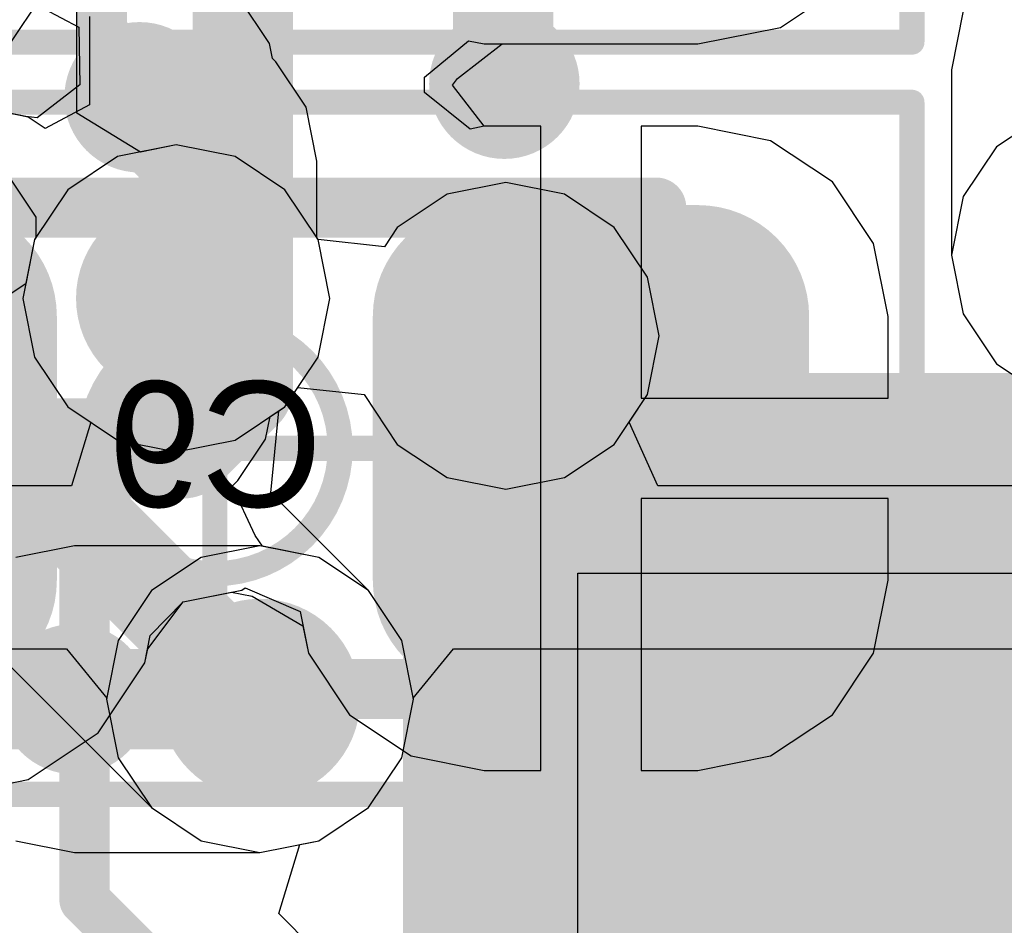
# Model space of a CAD drawing. Header units: millimetres. Extents: x -2 to 68, y -2 to 27.4.
# Tile 24 of 256: x 9.9 to 11.8, y 6 to 7.9. Entities that reach past the tile are written whole.
import ezdxf

# ---------------------------------------------------------------- set-up
doc = ezdxf.new("R2010")
doc.units = ezdxf.units.MM
for name, color, linetype in [('BottomLayer', 5, 'Continuous'), ('BottomPaste', 16, 'Continuous'), ('BottomSolder', 6, 'Continuous'), ('DrillGuide', 244, 'Continuous'), ('Mechanical10', 56, 'Continuous'), ('Mechanical17', 56, 'Continuous'), ('Mechanical6', 56, 'Continuous'), ('Mechanical87', 56, 'Continuous'), ('MidLayer1', 16, 'Continuous'), ('MidLayer2', 76, 'Continuous'), ('MidLayer3', 90, 'Continuous'), ('MidLayer4', 156, 'Continuous'), ('MidLayer5', 130, 'Continuous'), ('MidLayer6', 216, 'Continuous'), ('MidLayer7', 6, 'Continuous'), ('MidLayer8', 54, 'Continuous'), ('MultiLayer', 9, 'Continuous'), ('TopLayer', 1, 'Continuous'), ('TopPaste', 8, 'Continuous'), ('TopSolder', 216, 'Continuous'), ('ViaHoleLayer', 16, 'Continuous')]:
    doc.layers.add(name, color=color, linetype=linetype)

# ---------------------------------------------------------------- blocks, each defined once
blk = doc.blocks.new('QFN40P700X700X100_HS_57L_226')
at = {"layer": 'TopLayer', "const_width": 0.07999983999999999}
blk.add_lwpolyline([(1.87999878, -1.9199987, 1), (1.95999862, -1.9199987, 1)], format="xyb", close=True, dxfattribs=at)
at = {"layer": 'TopLayer'}
for points in [[(1.9199987, -1.99999854), (1.9199987, 1.99999854), (-1.9199987, -1.99999854), (-1.9199987, 1.99999854)], [(1.99999854, -1.9199987), (1.99999854, 1.9199987), (-1.99999854, -1.9199987), (-1.99999854, 1.9199987)]]:
    blk.add_solid(points, dxfattribs=at)
at = {"layer": 'TopPaste'}
for p, q in [((1.651, -0.254), (1.651, -1.651)), ((1.651, -1.651), (0.25399746, -1.65100254))]:
    blk.add_line(p, q, dxfattribs=at)
at = {"layer": 'TopSolder', "const_width": 0.07999983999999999}
blk.add_lwpolyline([(1.87999878, -1.9199987, 1), (1.95999862, -1.9199987, 1)], format="xyb", close=True, dxfattribs=at)
at = {"layer": 'TopSolder'}
for points in [[(1.9199987, -1.99999854), (1.9199987, 1.99999854), (-1.9199987, -1.99999854), (-1.9199987, 1.99999854)], [(1.99999854, -1.9199987), (1.99999854, 1.9199987), (-1.99999854, -1.9199987), (-1.99999854, 1.9199987)]]:
    blk.add_solid(points, dxfattribs=at)
blk = doc.blocks.new('CAP_0603_B_434')
at = {"layer": 'BottomLayer', "const_width": 0.22185122}
for points in [[(-1.07407456, 0.26314908, 1), (-0.8522258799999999, 0.26314908, 1)], [(-0.6477762, 0.26314908, 1), (-0.42592752, 0.26314908, 1)], [(0.42592752, 0.26314908, 1), (0.6477762, 0.26314908, 1)], [(-1.07407456, -0.26314908, 1), (-0.8522258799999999, -0.26314908, 1)], [(-0.6477762, -0.26314908, 1), (-0.42592752, -0.26314908, 1)], [(0.42592752, -0.26314908, 1), (0.6477762, -0.26314908, 1)]]:
    blk.add_lwpolyline(points, format="xyb", close=True, dxfattribs=at)
at = {"layer": 'BottomLayer'}
for points in [[(-0.53685186, 0.4850003), (-0.9631502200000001, 0.4850003), (-0.53685186, -0.4850003), (-0.9631502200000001, -0.4850003)], [(-0.31500064, 0.26314908), (-1.18500144, 0.26314908), (-0.31500064, -0.26314908), (-1.18500144, -0.26314908)], [(0.31500064, -0.26314908), (1.18500144, -0.26314908), (0.31500064, 0.26314908), (1.18500144, 0.26314908)]]:
    blk.add_solid(points, dxfattribs=at)
at = {"layer": 'BottomPaste', "const_width": 0.22185122}
for points in [[(-1.07407456, 0.26314908, 1), (-0.8522258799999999, 0.26314908, 1)], [(-0.6477762, 0.26314908, 1), (-0.42592752, 0.26314908, 1)], [(0.42592752, 0.26314908, 1), (0.6477762, 0.26314908, 1)], [(-1.07407456, -0.26314908, 1), (-0.8522258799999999, -0.26314908, 1)], [(-0.6477762, -0.26314908, 1), (-0.42592752, -0.26314908, 1)], [(0.42592752, -0.26314908, 1), (0.6477762, -0.26314908, 1)]]:
    blk.add_lwpolyline(points, format="xyb", close=True, dxfattribs=at)
at = {"layer": 'BottomPaste'}
for points in [[(-0.53685186, 0.4850003), (-0.9631502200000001, 0.4850003), (-0.53685186, -0.4850003), (-0.9631502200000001, -0.4850003)], [(-0.31500064, 0.26314908), (-1.18500144, 0.26314908), (-0.31500064, -0.26314908), (-1.18500144, -0.26314908)], [(0.31500064, -0.26314908), (1.18500144, -0.26314908), (0.31500064, 0.26314908), (1.18500144, 0.26314908)]]:
    blk.add_solid(points, dxfattribs=at)
at = {"layer": 'BottomSolder', "const_width": 0.22185122}
for points in [[(-1.07407456, 0.26314908, 1), (-0.8522258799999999, 0.26314908, 1)], [(-0.6477762, 0.26314908, 1), (-0.42592752, 0.26314908, 1)], [(0.42592752, 0.26314908, 1), (0.6477762, 0.26314908, 1)], [(-1.07407456, -0.26314908, 1), (-0.8522258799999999, -0.26314908, 1)], [(-0.6477762, -0.26314908, 1), (-0.42592752, -0.26314908, 1)], [(0.42592752, -0.26314908, 1), (0.6477762, -0.26314908, 1)]]:
    blk.add_lwpolyline(points, format="xyb", close=True, dxfattribs=at)
at = {"layer": 'BottomSolder'}
for points in [[(-0.53685186, 0.4850003), (-0.9631502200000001, 0.4850003), (-0.53685186, -0.4850003), (-0.9631502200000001, -0.4850003)], [(-0.31500064, 0.26314908), (-1.18500144, 0.26314908), (-0.31500064, -0.26314908), (-1.18500144, -0.26314908)], [(0.31500064, -0.26314908), (1.18500144, -0.26314908), (0.31500064, 0.26314908), (1.18500144, 0.26314908)]]:
    blk.add_solid(points, dxfattribs=at)
at = {"layer": 'Mechanical10', "const_width": 0.11999976}
for points in [[(-0.88000078, 0.47999904), (-0.88000078, -0.47999904)], [(0.88000078, 0.47999904), (-0.88000078, 0.47999904)], [(0.88000078, -0.47999904), (-0.88000078, -0.47999904)]]:
    blk.add_lwpolyline(points, dxfattribs=at)
at = {"layer": 'Mechanical10', "const_width": 0.05999988}
for points in [[(-0.9100007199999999, 0.47999904, 1), (-0.8500008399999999, 0.47999904, 1)], [(-0.9100007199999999, 0.47999904, 1), (-0.8500008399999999, 0.47999904, 1)], [(-0.9100007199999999, -0.47999904, 1), (-0.8500008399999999, -0.47999904, 1)], [(-0.9100007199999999, -0.47999904, 1), (-0.8500008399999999, -0.47999904, 1)]]:
    blk.add_lwpolyline(points, format="xyb", close=True, dxfattribs=at)
at = {"layer": 'Mechanical6', "const_width": 0.0499999}
for points in [[(-1.38999976, 0.6900011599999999), (-1.38999976, -0.6900011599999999)], [(1.38999976, 0.6900011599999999), (-1.38999976, 0.6900011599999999)], [(0, 0.3450005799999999), (0, -0.3450005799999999)], [(0.3450005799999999, 0), (-0.3450005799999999, 0)], [(1.38999976, -0.6900011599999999), (-1.38999976, -0.6900011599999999)]]:
    blk.add_lwpolyline(points, dxfattribs=at)
at = {"layer": 'Mechanical6'}
for points, const_width in [([(-1.4024991, 0.6900011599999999, 1), (-1.37750042, 0.6900011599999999, 1)], 0.02499868), ([(-1.4024991, 0.6900011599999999, 1), (-1.37750042, 0.6900011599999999, 1)], 0.02499868), ([(-0.01249934, 0.3450005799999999, 1), (0.01249934, 0.3450005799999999, 1)], 0.02499868), ([(0.2499995, 0, 1), (-0.2499995, 0, 1)], 0.0499999), ([(-0.35749992, 0, 1), (-0.33250124, 0, 1)], 0.02499868), ([(-0.26249884, 0, 1), (-0.23750016, 0, 1)], 0.02499868), ([(0.23750016, 0, 1), (0.26249884, 0, 1)], 0.02499868), ([(0.33250124, 0, 1), (0.35749992, 0, 1)], 0.02499868), ([(-0.01249934, -0.3450005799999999, 1), (0.01249934, -0.3450005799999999, 1)], 0.02499868), ([(-1.4024991, -0.6900011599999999, 1), (-1.37750042, -0.6900011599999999, 1)], 0.02499868), ([(-1.4024991, -0.6900011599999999, 1), (-1.37750042, -0.6900011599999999, 1)], 0.02499868)]:
    blk.add_lwpolyline(points, format="xyb", close=True, dxfattribs=dict(at, const_width=const_width))
blk = doc.blocks.new('CAP_0603_B_436')
at = {"layer": 'Mechanical6', "const_width": 0.0499999}
for points in [[(1.38999976, -0.6900011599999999), (1.38999976, 0.6900011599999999)], [(-1.38999976, -0.6900011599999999), (1.38999976, -0.6900011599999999)]]:
    blk.add_lwpolyline(points, dxfattribs=at)
at = {"layer": 'Mechanical6', "const_width": 0.02499868}
blk.add_lwpolyline([(1.37750042, -0.6900011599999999, 1), (1.4024991, -0.6900011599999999, 1)], format="xyb", close=True, dxfattribs=at)
blk.add_lwpolyline([(1.37750042, -0.6900011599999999, 1), (1.4024991, -0.6900011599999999, 1)], format="xyb", close=True, dxfattribs=at)

msp = doc.modelspace()

# ---------------------------------------------------------------- linework, layer by layer
at = {"layer": 'BottomLayer'}
for p, q in [((11.37774712, 7.839476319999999), (11.5172871, 7.93271464)), ((11.37774712, 7.839476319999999), (11.5172871, 7.93271464)), ((9.873048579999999, 7.896471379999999), (9.97881926, 7.83993606)), ((10.00004858, 7.86106124), (10.00004858, 7.68487414)), ((9.97881926, 7.83993606), (9.981133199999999, 7.724876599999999)), ((11.21315004, 7.80673572), (11.37774712, 7.839476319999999)), ((11.21315004, 7.80673572), (11.37774712, 7.839476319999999)), ((10.66795428, 7.73984736), (10.75602624, 7.81286728)), ((10.73387998, 7.737381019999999), (10.82273172, 7.80673572)), ((10.75602624, 7.81286728), (10.78685168, 7.80673572)), ((10.78685168, 7.80673572), (11.21315004, 7.80673572)), ((10.82273172, 7.80673572), (11.21315004, 7.80673572)), ((10.66835052, 7.709438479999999), (10.66795428, 7.73984736)), ((10.72387746, 7.724284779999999), (10.73387998, 7.737381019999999)), ((9.981133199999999, 7.724876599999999), (9.89541836, 7.658930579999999)), ((10.78685422, 7.64228596), (10.72387746, 7.724284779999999)), ((10.75902598, 7.6367513), (10.66835052, 7.709438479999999)), ((9.873048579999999, 7.66146042), (9.713147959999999, 7.693266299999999)), ((9.877745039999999, 7.6605257), (9.713147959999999, 7.693266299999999)), ((10.00004858, 7.68487414), (9.9118547, 7.63773428)), ((9.89541836, 7.658930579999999), (9.873048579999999, 7.66146042)), ((9.9118547, 7.63773428), (9.877745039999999, 7.6605257)), ((10.78685168, 7.64228596), (10.75902598, 7.6367513)), ((10.90000106, 7.64228596), (10.78685168, 7.64228596)), ((10.90000106, 7.64228596), (10.78685422, 7.64228596)), ((10.90000106, 7.00000124), (10.90000106, 7.64228596)), ((10.90000106, 7.00000124), (10.90000106, 7.64228596)), ((11.21315004, 7.64228596), (11.10000066, 7.64228596)), ((11.10000066, 7.64228596), (11.10000066, 7.10000104)), ((11.21315004, 7.64228596), (11.10000066, 7.64228596)), ((11.10000066, 7.64228596), (11.10000066, 7.10000104)), ((11.35823992, 7.613426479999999), (11.21315004, 7.64228596)), ((11.35823992, 7.613426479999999), (11.21315004, 7.64228596)), ((11.48123942, 7.531239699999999), (11.35823992, 7.613426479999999)), ((11.48123942, 7.531239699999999), (11.35823992, 7.613426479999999)), ((11.5634262, 7.4082402), (11.48123942, 7.531239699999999)), ((11.5634262, 7.4082402), (11.48123942, 7.531239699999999)), ((11.59228568, 7.263150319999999), (11.5634262, 7.4082402)), ((11.59228568, 7.263150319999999), (11.5634262, 7.4082402)), ((11.59228568, 7.10000104), (11.59228568, 7.263150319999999)), ((11.59228568, 7.10000104), (11.59228568, 7.263150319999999)), ((11.10000066, 7.10000104), (11.59228568, 7.10000104)), ((11.10000066, 7.10000104), (11.59228568, 7.10000104)), ((10.90000106, 6.35771652), (10.90000106, 7.00000124)), ((10.90000106, 6.35771652), (10.90000106, 7.00000124)), ((11.59228568, 6.90000144), (11.10000066, 6.90000144)), ((11.10000066, 6.90000144), (11.10000066, 6.35771652)), ((11.59228568, 6.90000144), (11.10000066, 6.90000144)), ((11.10000066, 6.90000144), (11.10000066, 6.35771652)), ((11.59228568, 6.736852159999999), (11.59228568, 6.90000144)), ((11.59228568, 6.736852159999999), (11.59228568, 6.90000144)), ((11.5634262, 6.591762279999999), (11.59228568, 6.736852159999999)), ((11.5634262, 6.591762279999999), (11.59228568, 6.736852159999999)), ((10.18687828, 6.69412174), (10.3039291, 6.71740846)), ((10.3039291, 6.71740846), (10.31052548, 6.72181536)), ((10.31052548, 6.72181536), (10.4200706, 6.674739)), ((10.18687828, 6.69412174), (10.28340336, 6.713324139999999)), ((10.28340336, 6.713324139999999), (10.3245285, 6.70534854)), ((10.3245285, 6.70534854), (10.4257729, 6.64607764)), ((10.11610118, 6.600291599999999), (10.18687828, 6.69412174)), ((10.1213666, 6.626771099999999), (10.18687828, 6.69412174)), ((10.4200706, 6.674739), (10.43657552, 6.591762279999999)), ((10.4257729, 6.64607764), (10.43657552, 6.591762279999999)), ((10.11052334, 6.57225508), (10.1213666, 6.626771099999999)), ((10.11052334, 6.57225508), (10.11610118, 6.600291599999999)), ((10.43657552, 6.591762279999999), (10.5187623, 6.46876278)), ((10.43657552, 6.591762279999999), (10.5187623, 6.46876278)), ((11.48123942, 6.46876278), (11.5634262, 6.591762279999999)), ((11.48123942, 6.46876278), (11.5634262, 6.591762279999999)), ((10.01728502, 6.432715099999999), (10.11052334, 6.57225508)), ((10.01728502, 6.432715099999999), (10.11052334, 6.57225508)), ((10.5187623, 6.46876278), (10.6417618, 6.386576)), ((10.5187623, 6.46876278), (10.6417618, 6.386576)), ((11.35823992, 6.386576), (11.48123942, 6.46876278)), ((11.35823992, 6.386576), (11.48123942, 6.46876278)), ((9.877745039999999, 6.339476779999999), (10.01728502, 6.432715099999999)), ((9.877745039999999, 6.339476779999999), (10.01728502, 6.432715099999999)), ((10.6417618, 6.386576), (10.78685168, 6.35771652)), ((10.6417618, 6.386576), (10.78685168, 6.35771652)), ((11.21315004, 6.35771652), (11.35823992, 6.386576)), ((11.21315004, 6.35771652), (11.35823992, 6.386576)), ((10.78685168, 6.35771652), (10.90000106, 6.35771652)), ((10.78685168, 6.35771652), (10.90000106, 6.35771652)), ((11.10000066, 6.35771652), (11.21315004, 6.35771652)), ((11.10000066, 6.35771652), (11.21315004, 6.35771652)), ((9.713147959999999, 6.30673618), (9.877745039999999, 6.339476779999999)), ((9.713147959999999, 6.30673618), (9.877745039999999, 6.339476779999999))]:
    msp.add_line(p, q, dxfattribs=at)
for points, const_width in [([(10.30592554, 7.11905104), (10.30592554, 8.39708252)], 0.1999996), ([(10.18687574, 7.00000124), (10.30592554, 7.11905104)], 0.1999996), ([(11.00000086, 7.00000124), (12.7499999, 7.00000124)], 0.2999994), ([(9.49999878, 7.00000124), (10.18687574, 7.00000124)], 0.1999996)]:
    msp.add_lwpolyline(points, dxfattribs=dict(at, const_width=const_width))
for points, const_width in [([(10.73009792, 7.224146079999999, 1), (10.93009752, 7.224146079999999, 1)], 0.1999996), ([(10.25592564, 7.11905104, 1), (10.35592544, 7.11905104, 1)], 0.0999998), ([(10.25592564, 7.11905104, 1), (10.35592544, 7.11905104, 1)], 0.0999998), ([(10.92500228, 7.00000124, 1), (11.07499944, 7.00000124, 1)], 0.1499997), ([(10.13687584, 7.00000124, 1), (10.23687564, 7.00000124, 1)], 0.0999998), ([(10.13687584, 7.00000124, 1), (10.23687564, 7.00000124, 1)], 0.0999998)]:
    msp.add_lwpolyline(points, format="xyb", close=True, dxfattribs=dict(at, const_width=const_width))
at = {"layer": 'DrillGuide'}
for points, const_width in [([(10.80226694, 7.72707116, 1), (10.8522643, 7.72707116, 1)], 0.0499999), ([(10.07500144, 7.69999984, 1), (10.1249988, 7.69999984, 1)], 0.0499999), ([(10.12321064, 7.29904306, 1), (10.22321044, 7.29904306, 1)], 0.0999998), ([(10.78009782, 7.224146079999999, 1), (10.88009762, 7.224146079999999, 1)], 0.0999998), ([(11.02501732, 6.67498538, 1), (11.07501468, 6.67498538, 1)], 0.0499999), ([(10.2899972, 6.4999997, 1), (10.389997, 6.4999997, 1)], 0.0999998), ([(9.94499662, 6.4999997, 1), (9.99499398, 6.4999997, 1)], 0.0499999), ([(11.55001246, 6.149990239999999, 1), (11.60000982, 6.149990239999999, 1)], 0.0499999)]:
    msp.add_lwpolyline(points, format="xyb", close=True, dxfattribs=dict(at, const_width=const_width))
at = {"layer": 'Mechanical87', "const_width": 0.0999998}
for points in [[(11.700002, 6.24320062), (11.700002, 6.80096684)], [(11.14223578, 6.24320062), (11.700002, 6.24320062)], [(11.700002, 6.24320062), (12.25776822, 6.24320062)], [(11.700002, 5.6854344), (11.700002, 6.24320062)]]:
    msp.add_lwpolyline(points, dxfattribs=at)
at = {"layer": 'Mechanical87', "const_width": 0.0499999}
for points in [[(11.67500332, 6.80096684, 1), (11.72500068, 6.80096684, 1)], [(11.1172371, 6.24320062, 1), (11.16723446, 6.24320062, 1)], [(11.67500332, 6.24320062, 1), (11.72500068, 6.24320062, 1)], [(11.67500332, 6.24320062, 1), (11.72500068, 6.24320062, 1)], [(11.67500332, 6.24320062, 1), (11.72500068, 6.24320062, 1)], [(11.67500332, 6.24320062, 1), (11.72500068, 6.24320062, 1)]]:
    msp.add_lwpolyline(points, format="xyb", close=True, dxfattribs=at)
at = {"layer": 'MidLayer1'}
for p, q in [((9.90173788, 7.898262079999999), (9.84095822, 7.807299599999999)), ((10.35904202, 7.807299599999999), (10.29826236, 7.898262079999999)), ((11.7424073, 7.87205944), (11.71912312, 7.755006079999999)), ((10.36498562, 7.77741904), (10.35904202, 7.807299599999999)), ((10.37147278, 7.770931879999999), (10.36498562, 7.77741904)), ((10.43225244, 7.679969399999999), (10.37147278, 7.770931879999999)), ((11.71912312, 7.755006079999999), (11.71912312, 7.38500428)), ((10.45359606, 7.572669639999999), (10.43225244, 7.679969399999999)), ((10.45359606, 7.419400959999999), (10.45359606, 7.572669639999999)), ((9.84095822, 7.5385803), (9.892825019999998, 7.4609579)), ((9.892825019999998, 7.4609579), (9.892825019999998, 7.419400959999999)), ((9.89061776, 7.41609642), (9.867333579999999, 7.29904306)), ((9.892825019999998, 7.419400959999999), (9.89061776, 7.41609642)), ((10.45580332, 7.41609642), (10.45359606, 7.419400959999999)), ((10.4790875, 7.29904306), (10.45580332, 7.41609642)), ((11.71912312, 7.38500428), (11.7424073, 7.26795092)), ((9.867333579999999, 7.29904306), (9.89061776, 7.181989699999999)), ((10.45580332, 7.181989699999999), (10.4790875, 7.29904306)), ((11.7424073, 7.26795092), (11.80871146, 7.16871566)), ((9.89061776, 7.181989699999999), (9.95692192, 7.08275444)), ((10.38949916, 7.08275444), (10.45580332, 7.181989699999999)), ((11.80871146, 7.16871566), (11.90794672, 7.1024115)), ((9.95692192, 7.08275444), (10.05615718, 7.016450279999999)), ((10.2902639, 7.016450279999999), (10.38949916, 7.08275444)), ((10.05615718, 7.016450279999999), (10.17321054, 6.9931661)), ((10.17321054, 6.9931661), (10.2902639, 7.016450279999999)), ((9.9699953, 6.80587666), (9.85294194, 6.78259248)), ((10.3399971, 6.80587666), (9.9699953, 6.80587666)), ((10.45705046, 6.78259248), (10.3399971, 6.80587666)), ((10.55628572, 6.71628832), (10.45705046, 6.78259248)), ((10.62258988, 6.61705306), (10.55628572, 6.71628832)), ((10.64587406, 6.4999997), (10.62258988, 6.61705306)), ((10.62258988, 6.382946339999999), (10.64587406, 6.4999997)), ((10.55628572, 6.28371108), (10.62258988, 6.382946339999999)), ((10.45705046, 6.217406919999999), (10.55628572, 6.28371108)), ((9.85294194, 6.217406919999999), (9.9699953, 6.19412274)), ((10.3399971, 6.19412274), (10.45705046, 6.217406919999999)), ((9.9699953, 6.19412274), (10.3399971, 6.19412274))]:
    msp.add_line(p, q, dxfattribs=at)
for points, const_width in [([(10.75226704, 7.72707116, 1), (10.9022642, 7.72707116, 1)], 0.1499997), ([(10.02500154, 7.69999984, 1), (10.1749987, 7.69999984, 1)], 0.1499997), ([(10.06249956, 7.69999984, 1), (10.13750068, 7.69999984, 1)], 0.07499858), ([(10.06249956, 7.645880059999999, 1), (10.13750068, 7.645880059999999, 1)], 0.07499858), ([(10.06249956, 7.645880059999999, 1), (10.13750068, 7.645880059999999, 1)], 0.07499858), ([(10.13570998, 7.572669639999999, 1), (10.2107111, 7.572669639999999, 1)], 0.07499858), ([(10.13570998, 7.572669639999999, 1), (10.2107111, 7.572669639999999, 1)], 0.07499858), ([(10.07321074, 7.29904306, 1), (10.27321034, 7.29904306, 1)], 0.1999996), ([(10.73009792, 7.224146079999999, 1), (10.93009752, 7.224146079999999, 1)], 0.1999996), ([(10.13570998, 7.29904306, 1), (10.2107111, 7.29904306, 1)], 0.07499858), ([(10.97501742, 6.67498538, 1), (11.12501458, 6.67498538, 1)], 0.1499997), ([(10.2399973, 6.4999997, 1), (10.4399969, 6.4999997, 1)], 0.1999996), ([(9.89499672, 6.4999997, 1), (10.04499388, 6.4999997, 1)], 0.1499997), ([(9.9199954, 6.4999997, 1), (10.0199952, 6.4999997, 1)], 0.0999998), ([(10.2899972, 6.4999997, 1), (10.389997, 6.4999997, 1)], 0.0999998), ([(11.50001256, 6.149990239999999, 1), (11.65000972, 6.149990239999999, 1)], 0.1499997)]:
    msp.add_lwpolyline(points, format="xyb", close=True, dxfattribs=dict(at, const_width=const_width))
for points, const_width in [([(10.10000012, 7.645880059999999), (10.10000012, 7.69999984)], 0.1499997), ([(10.10000012, 7.645880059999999), (10.17321054, 7.572669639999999)], 0.1499997), ([(10.17321054, 7.29904306), (10.17321054, 7.572669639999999)], 0.1499997), ([(9.9699953, 6.4999997), (10.3399971, 6.4999997)], 0.1999996)]:
    msp.add_lwpolyline(points, dxfattribs=dict(at, const_width=const_width))
at = {"layer": 'MidLayer2'}
for p, q in [((11.90794672, 7.667597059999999), (11.80871146, 7.6012929)), ((10.17321054, 7.60492002), (10.05615718, 7.58163584)), ((10.2902639, 7.58163584), (10.17321054, 7.60492002)), ((11.80871146, 7.6012929), (11.7424073, 7.50205764)), ((10.05615718, 7.58163584), (9.95692192, 7.51533168)), ((10.38949916, 7.51533168), (10.2902639, 7.58163584)), ((9.95692192, 7.51533168), (9.89061776, 7.41609642)), ((10.45580332, 7.41609642), (10.38949916, 7.51533168)), ((11.7424073, 7.50205764), (11.71912312, 7.38500428)), ((9.89061776, 7.41609642), (9.867333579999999, 7.29904306)), ((10.4790875, 7.29904306), (10.45580332, 7.41609642)), ((11.71912312, 7.38500428), (11.7424073, 7.26795092)), ((9.867333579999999, 7.29904306), (9.89061776, 7.181989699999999)), ((10.45580332, 7.181989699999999), (10.4790875, 7.29904306)), ((11.7424073, 7.26795092), (11.80871146, 7.16871566)), ((9.89061776, 7.181989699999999), (9.95692192, 7.08275444)), ((10.38949916, 7.08275444), (10.45580332, 7.181989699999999)), ((11.80871146, 7.16871566), (11.90794672, 7.1024115)), ((9.95692192, 7.08275444), (10.05615718, 7.016450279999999)), ((10.2902639, 7.016450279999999), (10.38949916, 7.08275444)), ((10.05615718, 7.016450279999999), (10.17321054, 6.9931661)), ((10.17321054, 6.9931661), (10.2902639, 7.016450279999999)), ((10.3399971, 6.80587666), (10.22294374, 6.78259248)), ((10.45705046, 6.78259248), (10.3399971, 6.80587666)), ((10.22294374, 6.78259248), (10.12370848, 6.71628832)), ((10.55628572, 6.71628832), (10.45705046, 6.78259248)), ((10.12370848, 6.71628832), (10.05740432, 6.61705306)), ((10.62258988, 6.61705306), (10.55628572, 6.71628832)), ((10.05740432, 6.61705306), (10.03412014, 6.4999997)), ((10.64587406, 6.4999997), (10.62258988, 6.61705306)), ((10.03412014, 6.4999997), (10.05740432, 6.382946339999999)), ((10.62258988, 6.382946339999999), (10.64587406, 6.4999997)), ((10.05740432, 6.382946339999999), (10.12370848, 6.28371108)), ((10.55628572, 6.28371108), (10.62258988, 6.382946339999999)), ((10.12370848, 6.28371108), (10.22294374, 6.217406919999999)), ((10.45705046, 6.217406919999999), (10.55628572, 6.28371108)), ((10.22294374, 6.217406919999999), (10.3399971, 6.19412274)), ((10.3399971, 6.19412274), (10.45705046, 6.217406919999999))]:
    msp.add_line(p, q, dxfattribs=at)
at = {"layer": 'MidLayer2', "const_width": 0.1999996}
for points in [[(10.07321074, 7.29904306, 1), (10.27321034, 7.29904306, 1)], [(10.73009792, 7.224146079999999, 1), (10.93009752, 7.224146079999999, 1)], [(10.2399973, 6.4999997, 1), (10.4399969, 6.4999997, 1)]]:
    msp.add_lwpolyline(points, format="xyb", close=True, dxfattribs=at)
at = {"layer": 'MidLayer3'}
for p, q in [((10.17321054, 7.60492002), (10.05615718, 7.58163584)), ((10.2902639, 7.58163584), (10.17321054, 7.60492002)), ((10.05615718, 7.58163584), (9.95692192, 7.51533168)), ((10.38949916, 7.51533168), (10.2902639, 7.58163584)), ((10.83009772, 7.53002304), (10.71304436, 7.50673886)), ((10.94715108, 7.50673886), (10.83009772, 7.53002304)), ((9.95692192, 7.51533168), (9.89061776, 7.41609642)), ((10.45580332, 7.41609896), (10.38949916, 7.51533168)), ((10.71304436, 7.50673886), (10.6138091, 7.440434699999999)), ((11.04638634, 7.440434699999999), (10.94715108, 7.50673886)), ((10.6138091, 7.440434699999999), (10.5881043, 7.40196386)), ((11.1126905, 7.34119944), (11.04638634, 7.440434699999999)), ((9.89061776, 7.41609642), (9.867333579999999, 7.29904306)), ((10.5881043, 7.40196386), (10.45580332, 7.41609896)), ((11.13597468, 7.224146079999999), (11.1126905, 7.34119944)), ((9.867333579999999, 7.29904306), (9.89061776, 7.181989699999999)), ((11.1126905, 7.10709272), (11.13597468, 7.224146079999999)), ((9.89061776, 7.181989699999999), (9.95692192, 7.08275444)), ((10.38949916, 7.08275444), (10.41520396, 7.121225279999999)), ((10.41520396, 7.121225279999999), (10.54750494, 7.10709018)), ((10.54750494, 7.10709018), (10.6138091, 7.007857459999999)), ((11.04638634, 7.007857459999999), (11.1126905, 7.10709272)), ((9.95692192, 7.08275444), (10.05615718, 7.016450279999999)), ((10.2902639, 7.016450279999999), (10.38949916, 7.08275444)), ((10.05615718, 7.016450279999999), (10.17321054, 6.9931661)), ((10.17321054, 6.9931661), (10.2902639, 7.016450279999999)), ((10.6138091, 7.007857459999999), (10.71304436, 6.9415533)), ((10.94715108, 6.9415533), (11.04638634, 7.007857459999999)), ((10.71304436, 6.9415533), (10.83009772, 6.918269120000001)), ((10.83009772, 6.918269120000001), (10.94715108, 6.9415533))]:
    msp.add_line(p, q, dxfattribs=at)
at = {"layer": 'MidLayer3', "const_width": 0.1999996}
for points in [[(10.07321074, 7.29904306, 1), (10.27321034, 7.29904306, 1)], [(10.73009792, 7.224146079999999, 1), (10.93009752, 7.224146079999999, 1)], [(10.2399973, 6.4999997, 1), (10.4399969, 6.4999997, 1)]]:
    msp.add_lwpolyline(points, format="xyb", close=True, dxfattribs=at)
at = {"layer": 'MidLayer4'}
for p, q in [((11.90794672, 7.667597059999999), (11.80871146, 7.6012929)), ((10.17321054, 7.60492002), (10.05615718, 7.58163584)), ((10.2902639, 7.58163584), (10.17321054, 7.60492002)), ((11.80871146, 7.6012929), (11.7424073, 7.50205764)), ((10.05615718, 7.58163584), (9.95692192, 7.51533168)), ((10.38949916, 7.51533168), (10.2902639, 7.58163584)), ((9.95692192, 7.51533168), (9.89061776, 7.41609642)), ((10.45580332, 7.41609642), (10.38949916, 7.51533168)), ((11.7424073, 7.50205764), (11.71912312, 7.38500428)), ((9.89061776, 7.41609642), (9.87309176, 7.32799144)), ((10.4790875, 7.29904306), (10.45580332, 7.41609642)), ((11.71912312, 7.38500428), (11.7424073, 7.26795092)), ((9.87309176, 7.32799144), (9.83999556, 7.3058782)), ((10.45580332, 7.181989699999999), (10.4790875, 7.29904306)), ((11.7424073, 7.26795092), (11.80871146, 7.16871566)), ((10.38949916, 7.08275444), (10.45580332, 7.181989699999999)), ((11.80871146, 7.16871566), (11.90794672, 7.1024115)), ((10.36136104, 6.911212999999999), (10.37746718, 7.07471534)), ((10.37746718, 7.07471534), (10.38949916, 7.08275444)), ((10.55628572, 6.71628832), (10.36136104, 6.911212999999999)), ((10.62258988, 6.61705306), (10.55628572, 6.71628832)), ((9.71329782, 6.69412174), (10.12370848, 6.28371108)), ((10.6458766, 6.4999997), (10.62258988, 6.61705306)), ((10.62258988, 6.382946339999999), (10.6458766, 6.4999997)), ((10.55628572, 6.28371108), (10.62258988, 6.382946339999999)), ((10.12370848, 6.28371108), (10.22294374, 6.217406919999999)), ((10.45705046, 6.217406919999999), (10.55628572, 6.28371108)), ((10.22294374, 6.217406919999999), (10.3399971, 6.1941202)), ((10.3399971, 6.1941202), (10.45705046, 6.217406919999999))]:
    msp.add_line(p, q, dxfattribs=at)
for points, const_width in [([(10.07321074, 7.29904306, 1), (10.27321034, 7.29904306, 1)], 0.1999996), ([(10.73009792, 7.224146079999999, 1), (10.93009752, 7.224146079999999, 1)], 0.1999996), ([(9.7899982, 6.9999987, 1), (9.889997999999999, 6.9999987, 1)], 0.0999998), ([(9.7899982, 6.9999987, 1), (9.889997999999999, 6.9999987, 1)], 0.0999998), ([(10.2399973, 6.4999997, 1), (10.4399969, 6.4999997, 1)], 0.1999996), ([(10.2899972, 6.4999997, 1), (10.389997, 6.4999997, 1)], 0.0999998)]:
    msp.add_lwpolyline(points, format="xyb", close=True, dxfattribs=dict(at, const_width=const_width))
at = {"layer": 'MidLayer4', "const_width": 0.1999996}
for points in [[(9.49999624, 6.9999987), (9.839998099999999, 6.9999987)], [(9.839998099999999, 6.9999987), (10.3399971, 6.4999997)]]:
    msp.add_lwpolyline(points, dxfattribs=at)
at = {"layer": 'MidLayer5'}
for p, q in [((9.974958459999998, 7.66849622), (9.974958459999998, 8.99987024)), ((10.101961, 7.59074682), (9.974958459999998, 7.66849622)), ((11.90794672, 7.667597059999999), (11.80871146, 7.6012929)), ((10.17321054, 7.60492002), (10.101961, 7.59074682)), ((10.2902639, 7.58163584), (10.17321054, 7.60492002)), ((11.80871146, 7.6012929), (11.7424073, 7.50205764)), ((10.38949916, 7.51533168), (10.2902639, 7.58163584)), ((10.83009772, 7.53002304), (10.71304436, 7.50673886)), ((10.94715108, 7.50673886), (10.83009772, 7.53002304)), ((10.45580332, 7.41609896), (10.38949916, 7.51533168)), ((10.71304436, 7.50673886), (10.6138091, 7.440434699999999)), ((11.04638634, 7.440434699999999), (10.94715108, 7.50673886)), ((11.7424073, 7.50205764), (11.71912312, 7.38500428)), ((10.6138091, 7.440434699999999), (10.5881043, 7.40196386)), ((11.1126905, 7.34119944), (11.04638634, 7.440434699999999)), ((10.5881043, 7.40196386), (10.45580332, 7.41609896)), ((11.71912312, 7.38500428), (11.7424073, 7.26795092)), ((11.13597468, 7.224146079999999), (11.1126905, 7.34119944)), ((11.7424073, 7.26795092), (11.80871146, 7.16871566)), ((11.1126905, 7.10709272), (11.13597468, 7.224146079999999)), ((11.80871146, 7.16871566), (11.90794672, 7.1024115)), ((10.38949916, 7.08275444), (10.41520396, 7.121225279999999)), ((10.41520396, 7.121225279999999), (10.54750494, 7.10709018)), ((10.54750494, 7.10709018), (10.6138091, 7.007857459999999)), ((11.04638634, 7.007857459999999), (11.1126905, 7.10709272)), ((10.36024344, 7.0632066), (10.38949916, 7.08275444)), ((10.35130264, 7.018263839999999), (10.36024344, 7.0632066)), ((10.29604748, 6.9355716), (10.35130264, 7.018263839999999)), ((10.6138091, 7.007857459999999), (10.71304436, 6.9415533)), ((10.94715108, 6.9415533), (11.04638634, 7.007857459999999)), ((10.28487656, 6.924400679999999), (10.29604748, 6.9355716)), ((10.71304436, 6.9415533), (10.83009772, 6.918269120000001)), ((10.83009772, 6.918269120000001), (10.94715108, 6.9415533)), ((10.33047718, 6.826349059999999), (10.28487656, 6.924400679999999)), ((10.34497042, 6.8048886), (10.33047718, 6.826349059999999)), ((10.45705046, 6.78259248), (10.34497042, 6.8048886)), ((10.55628572, 6.71628832), (10.45705046, 6.78259248)), ((10.62258988, 6.61705306), (10.55628572, 6.71628832)), ((10.64587406, 6.4999997), (10.62258988, 6.61705306)), ((10.62258988, 6.382946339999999), (10.64587406, 6.4999997)), ((10.55628572, 6.28371108), (10.62258988, 6.382946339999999)), ((10.45705046, 6.217406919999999), (10.55628572, 6.28371108)), ((10.37778722, 6.0721494), (10.419588, 6.20995456)), ((10.419588, 6.20995456), (10.45705046, 6.217406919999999)), ((11.33827806, 5.11165856), (10.37778722, 6.0721494))]:
    msp.add_line(p, q, dxfattribs=at)
for points, const_width in [([(10.07321074, 7.29904306, 1), (10.27321034, 7.29904306, 1)], 0.1999996), ([(10.73009792, 7.224146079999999, 1), (10.93009752, 7.224146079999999, 1)], 0.1999996), ([(10.14821186, 7.29904306, 1), (10.19820922, 7.29904306, 1)], 0.0499999), ([(10.0908104, 7.2416416, 1), (10.14080776, 7.2416416, 1)], 0.0499999), ([(10.0908104, 7.2416416, 1), (10.14080776, 7.2416416, 1)], 0.0499999), ([(10.0908104, 7.11581, 1), (10.14080776, 7.11581, 1)], 0.0499999), ([(10.0908104, 7.11581, 1), (10.14080776, 7.11581, 1)], 0.0499999), ([(9.96499912, 6.98999872, 1), (10.01499648, 6.98999872, 1)], 0.0499999), ([(9.96499912, 6.98999872, 1), (10.01499648, 6.98999872, 1)], 0.0499999), ([(10.2399973, 6.4999997, 1), (10.4399969, 6.4999997, 1)], 0.1999996), ([(9.96499912, 6.09946202, 1), (10.01499648, 6.09946202, 1)], 0.0499999), ([(9.96499912, 6.09946202, 1), (10.01499648, 6.09946202, 1)], 0.0499999)]:
    msp.add_lwpolyline(points, format="xyb", close=True, dxfattribs=dict(at, const_width=const_width))
at = {"layer": 'MidLayer5', "const_width": 0.0999998}
for points in [[(10.11580908, 7.2416416), (10.17321054, 7.29904306)], [(10.11580908, 7.11581), (10.11580908, 7.2416416)], [(9.9899978, 6.98999872), (10.11580908, 7.11581)], [(9.9899978, 6.09946202), (9.9899978, 6.98999872)], [(9.9899978, 6.09946202), (11.15803966, 4.93142016)]]:
    msp.add_lwpolyline(points, dxfattribs=at)
at = {"layer": 'MidLayer6'}
for p, q in [((10.17321054, 7.60492002), (10.05615718, 7.58163584)), ((10.2902639, 7.58163584), (10.17321054, 7.60492002)), ((10.05615718, 7.58163584), (9.95692192, 7.51533168)), ((10.38949916, 7.51533168), (10.2902639, 7.58163584)), ((10.83009772, 7.53002304), (10.71304436, 7.50673886)), ((10.94715108, 7.50673886), (10.83009772, 7.53002304)), ((9.95692192, 7.51533168), (9.89061776, 7.41609642)), ((10.45580332, 7.41609896), (10.38949916, 7.51533168)), ((10.71304436, 7.50673886), (10.6138091, 7.440434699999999)), ((11.04638634, 7.440434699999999), (10.94715108, 7.50673886)), ((10.6138091, 7.440434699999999), (10.5881043, 7.40196386)), ((11.1126905, 7.34119944), (11.04638634, 7.440434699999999)), ((9.89061776, 7.41609642), (9.867333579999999, 7.29904306)), ((10.5881043, 7.40196386), (10.45580332, 7.41609896)), ((11.13597468, 7.224146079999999), (11.1126905, 7.34119944)), ((9.867333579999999, 7.29904306), (9.89061776, 7.181989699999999)), ((11.1126905, 7.10709272), (11.13597468, 7.224146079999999)), ((9.89061776, 7.181989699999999), (9.95692192, 7.08275444)), ((11.07588082, 7.05200012), (11.1126905, 7.10709272)), ((9.95692192, 7.08275444), (10.00294926, 7.05200012)), ((10.00294926, 7.05200012), (9.96442508, 6.925000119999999)), ((11.13357438, 6.925000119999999), (11.07588082, 7.05200012)), ((9.96442508, 6.925000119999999), (9.80000072, 6.925000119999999)), ((14.511655, 6.924997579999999), (11.13357438, 6.925000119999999)), ((8.37070716, 6.599999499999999), (9.95391456, 6.599999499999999)), ((9.95391456, 6.599999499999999), (10.03448336, 6.501825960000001)), ((10.64551084, 6.501825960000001), (10.72607964, 6.599999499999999)), ((10.72607964, 6.599999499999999), (14.22997154, 6.599999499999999)), ((10.03448336, 6.501825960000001), (10.03412014, 6.4999997)), ((10.03412014, 6.4999997), (10.05740432, 6.382946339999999)), ((10.62258988, 6.382946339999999), (10.64587406, 6.4999997)), ((10.64587406, 6.4999997), (10.64551084, 6.501825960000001)), ((10.05740432, 6.382946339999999), (10.12370848, 6.28371108)), ((10.55628572, 6.28371108), (10.62258988, 6.382946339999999)), ((10.12370848, 6.28371108), (10.22294374, 6.217406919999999)), ((10.45705046, 6.217406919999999), (10.55628572, 6.28371108)), ((10.22294374, 6.217406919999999), (10.3399971, 6.19412274)), ((10.3399971, 6.19412274), (10.45705046, 6.217406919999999))]:
    msp.add_line(p, q, dxfattribs=at)
at = {"layer": 'MidLayer6', "const_width": 0.1999996}
for points in [[(10.07321074, 7.29904306, 1), (10.27321034, 7.29904306, 1)], [(10.73009792, 7.224146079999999, 1), (10.93009752, 7.224146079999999, 1)], [(10.2399973, 6.4999997, 1), (10.4399969, 6.4999997, 1)]]:
    msp.add_lwpolyline(points, format="xyb", close=True, dxfattribs=at)
at = {"layer": 'MidLayer7'}
for p, q in [((11.90794672, 7.667597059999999), (11.80871146, 7.6012929)), ((10.17321054, 7.60492002), (10.05615718, 7.58163584)), ((10.2902639, 7.58163584), (10.17321054, 7.60492002)), ((11.80871146, 7.6012929), (11.7424073, 7.50205764)), ((10.05615718, 7.58163584), (9.95692192, 7.51533168)), ((10.38949916, 7.51533168), (10.2902639, 7.58163584)), ((9.95692192, 7.51533168), (9.89061776, 7.41609642)), ((10.45580332, 7.41609642), (10.38949916, 7.51533168)), ((11.7424073, 7.50205764), (11.71912312, 7.38500428)), ((9.89061776, 7.41609642), (9.867333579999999, 7.29904306)), ((10.4790875, 7.29904306), (10.45580332, 7.41609642)), ((11.71912312, 7.38500428), (11.7424073, 7.26795092)), ((9.867333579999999, 7.29904306), (9.89061776, 7.181989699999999)), ((10.45580332, 7.181989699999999), (10.4790875, 7.29904306)), ((11.7424073, 7.26795092), (11.80871146, 7.16871566)), ((9.89061776, 7.181989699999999), (9.95692192, 7.08275444)), ((10.38949916, 7.08275444), (10.45580332, 7.181989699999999)), ((11.80871146, 7.16871566), (11.90794672, 7.1024115)), ((9.95692192, 7.08275444), (10.05615718, 7.016450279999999)), ((10.2902639, 7.016450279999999), (10.38949916, 7.08275444)), ((10.05615718, 7.016450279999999), (10.17321054, 6.9931661)), ((10.17321054, 6.9931661), (10.2902639, 7.016450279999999)), ((10.3399971, 6.80587666), (10.22294374, 6.78259248)), ((10.45705046, 6.78259248), (10.3399971, 6.80587666)), ((10.22294374, 6.78259248), (10.12370848, 6.71628832)), ((10.55628572, 6.71628832), (10.45705046, 6.78259248)), ((10.12370848, 6.71628832), (10.05740432, 6.61705306)), ((10.62258988, 6.61705306), (10.55628572, 6.71628832)), ((10.05740432, 6.61705306), (10.03412014, 6.4999997)), ((10.64587406, 6.4999997), (10.62258988, 6.61705306)), ((10.03412014, 6.4999997), (10.05740432, 6.382946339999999)), ((10.62258988, 6.382946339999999), (10.64587406, 6.4999997)), ((10.05740432, 6.382946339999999), (10.12370848, 6.28371108)), ((10.55628572, 6.28371108), (10.62258988, 6.382946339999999)), ((10.12370848, 6.28371108), (10.22294374, 6.217406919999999)), ((10.45705046, 6.217406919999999), (10.55628572, 6.28371108)), ((10.22294374, 6.217406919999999), (10.3399971, 6.19412274)), ((10.3399971, 6.19412274), (10.45705046, 6.217406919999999))]:
    msp.add_line(p, q, dxfattribs=at)
at = {"layer": 'MidLayer7', "const_width": 0.1999996}
for points in [[(10.07321074, 7.29904306, 1), (10.27321034, 7.29904306, 1)], [(10.73009792, 7.224146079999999, 1), (10.93009752, 7.224146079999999, 1)], [(10.2399973, 6.4999997, 1), (10.4399969, 6.4999997, 1)]]:
    msp.add_lwpolyline(points, format="xyb", close=True, dxfattribs=at)
at = {"layer": 'MidLayer8'}
for p, q in [((10.17321054, 7.60492002), (10.05615718, 7.58163584)), ((10.2902639, 7.58163584), (10.17321054, 7.60492002)), ((10.05615718, 7.58163584), (9.95692192, 7.51533168)), ((10.38949916, 7.51533168), (10.2902639, 7.58163584)), ((10.83009772, 7.53002304), (10.71304436, 7.50673886)), ((10.94715108, 7.50673886), (10.83009772, 7.53002304)), ((9.95692192, 7.51533168), (9.89061776, 7.41609642)), ((10.45580332, 7.41609896), (10.38949916, 7.51533168)), ((10.71304436, 7.50673886), (10.6138091, 7.440434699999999)), ((11.04638634, 7.440434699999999), (10.94715108, 7.50673886)), ((10.6138091, 7.440434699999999), (10.5881043, 7.40196386)), ((11.1126905, 7.34119944), (11.04638634, 7.440434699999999)), ((9.89061776, 7.41609642), (9.867333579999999, 7.29904306)), ((10.5881043, 7.40196386), (10.45580332, 7.41609896)), ((11.13597468, 7.224146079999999), (11.1126905, 7.34119944)), ((9.867333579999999, 7.29904306), (9.89061776, 7.181989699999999)), ((11.1126905, 7.10709272), (11.13597468, 7.224146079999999)), ((9.89061776, 7.181989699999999), (9.95692192, 7.08275444)), ((10.38949916, 7.08275444), (10.41520396, 7.121225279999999)), ((10.41520396, 7.121225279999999), (10.54750494, 7.10709018)), ((10.54750494, 7.10709018), (10.6138091, 7.007857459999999)), ((11.04638634, 7.007857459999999), (11.1126905, 7.10709272)), ((9.95692192, 7.08275444), (10.05615718, 7.016450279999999)), ((10.2902639, 7.016450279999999), (10.38949916, 7.08275444)), ((10.05615718, 7.016450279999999), (10.17321054, 6.9931661)), ((10.17321054, 6.9931661), (10.2902639, 7.016450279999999)), ((10.6138091, 7.007857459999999), (10.71304436, 6.9415533)), ((10.94715108, 6.9415533), (11.04638634, 7.007857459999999)), ((10.71304436, 6.9415533), (10.83009772, 6.918269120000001)), ((10.83009772, 6.918269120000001), (10.94715108, 6.9415533))]:
    msp.add_line(p, q, dxfattribs=at)
at = {"layer": 'MidLayer8', "const_width": 0.1999996}
for points in [[(10.07321074, 7.29904306, 1), (10.27321034, 7.29904306, 1)], [(10.73009792, 7.224146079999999, 1), (10.93009752, 7.224146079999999, 1)], [(10.2399973, 6.4999997, 1), (10.4399969, 6.4999997, 1)]]:
    msp.add_lwpolyline(points, format="xyb", close=True, dxfattribs=at)
at = {"layer": 'MultiLayer'}
for points, const_width in [([(10.75226704, 7.72707116, 1), (10.9022642, 7.72707116, 1)], 0.1499997), ([(10.02500154, 7.69999984, 1), (10.1749987, 7.69999984, 1)], 0.1499997), ([(10.07321074, 7.29904306, 1), (10.27321034, 7.29904306, 1)], 0.1999996), ([(10.73009792, 7.224146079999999, 1), (10.93009752, 7.224146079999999, 1)], 0.1999996), ([(10.97501742, 6.67498538, 1), (11.12501458, 6.67498538, 1)], 0.1499997), ([(10.2399973, 6.4999997, 1), (10.4399969, 6.4999997, 1)], 0.1999996), ([(9.89499672, 6.4999997, 1), (10.04499388, 6.4999997, 1)], 0.1499997), ([(11.50001256, 6.149990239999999, 1), (11.65000972, 6.149990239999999, 1)], 0.1499997)]:
    msp.add_lwpolyline(points, format="xyb", close=True, dxfattribs=dict(at, const_width=const_width))
at = {"layer": 'TopLayer'}
for points, const_width in [([(10.82500248, 7.729334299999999), (10.82500248, 8.37499976)], 0.1999996), ([(10.02500154, 7.829118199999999), (10.02500154, 8.37499976)], 0.0999998), ([(10.02500154, 7.829118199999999), (10.10000012, 7.75411962)], 0.0999998), ([(10.82500248, 7.729334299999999), (10.82726562, 7.72707116)], 0.1999996), ([(10.10000012, 7.69999984), (10.10000012, 7.75411962)], 0.0999998), ([(9.350001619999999, 6.4999997), (9.9699953, 6.4999997)], 0.1999996)]:
    msp.add_lwpolyline(points, dxfattribs=dict(at, const_width=const_width))
for points, const_width in [([(10.00000286, 7.829118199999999, 1), (10.05000022, 7.829118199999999, 1)], 0.0499999), ([(10.00000286, 7.829118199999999, 1), (10.05000022, 7.829118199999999, 1)], 0.0499999), ([(10.75226704, 7.72707116, 1), (10.9022642, 7.72707116, 1)], 0.1499997), ([(10.02500154, 7.69999984, 1), (10.1749987, 7.69999984, 1)], 0.1499997), ([(10.77500258, 7.729334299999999, 1), (10.87500238, 7.729334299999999, 1)], 0.0999998), ([(10.77500258, 7.729334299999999, 1), (10.87500238, 7.729334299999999, 1)], 0.0999998), ([(10.77726572, 7.72707116, 1), (10.87726552, 7.72707116, 1)], 0.0999998), ([(10.07500144, 7.75411962, 1), (10.1249988, 7.75411962, 1)], 0.0499999), ([(10.07500144, 7.75411962, 1), (10.1249988, 7.75411962, 1)], 0.0499999), ([(10.07500144, 7.69999984, 1), (10.1249988, 7.69999984, 1)], 0.0499999), ([(10.73009792, 7.224146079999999, 1), (10.93009752, 7.224146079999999, 1)], 0.1999996), ([(10.97501742, 6.67498538, 1), (11.12501458, 6.67498538, 1)], 0.1499997), ([(9.89499672, 6.4999997, 1), (10.04499388, 6.4999997, 1)], 0.1499997), ([(9.9199954, 6.4999997, 1), (10.0199952, 6.4999997, 1)], 0.0999998), ([(11.50001256, 6.149990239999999, 1), (11.65000972, 6.149990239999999, 1)], 0.1499997)]:
    msp.add_lwpolyline(points, format="xyb", close=True, dxfattribs=dict(at, const_width=const_width))
at = {"layer": 'ViaHoleLayer'}
for points, const_width in [([(10.80226694, 7.72707116, 1), (10.8522643, 7.72707116, 1)], 0.0499999), ([(10.07500144, 7.69999984, 1), (10.1249988, 7.69999984, 1)], 0.0499999), ([(10.12321064, 7.29904306, 1), (10.22321044, 7.29904306, 1)], 0.0999998), ([(10.78009782, 7.224146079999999, 1), (10.88009762, 7.224146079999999, 1)], 0.0999998), ([(11.02501732, 6.67498538, 1), (11.07501468, 6.67498538, 1)], 0.0499999), ([(10.2899972, 6.4999997, 1), (10.389997, 6.4999997, 1)], 0.0999998), ([(9.94499662, 6.4999997, 1), (9.99499398, 6.4999997, 1)], 0.0499999), ([(11.55001246, 6.149990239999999, 1), (11.60000982, 6.149990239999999, 1)], 0.0499999)]:
    msp.add_lwpolyline(points, format="xyb", close=True, dxfattribs=dict(at, const_width=const_width))

# ---------------------------------------------------------------- block references
msp.add_blockref('CAP_0603_B_436', (10.24999982, 8.500000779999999))
at = {"rotation": 180}
for name, p in [('QFN40P700X700X100_HS_57L_226', (12.62500142, 5.09999996)), ('CAP_0603_B_434', (10.24999982, 7.00000124))]:
    msp.add_blockref(name, p, dxfattribs=at)

# ---------------------------------------------------------------- texts
at = {"layer": 'Mechanical17', "text_generation_flag": 2}
msp.add_text('C9', height=0.2499995, dxfattribs=at).set_placement((10.4648, 6.8834))

doc.saveas('drawing.dxf')
